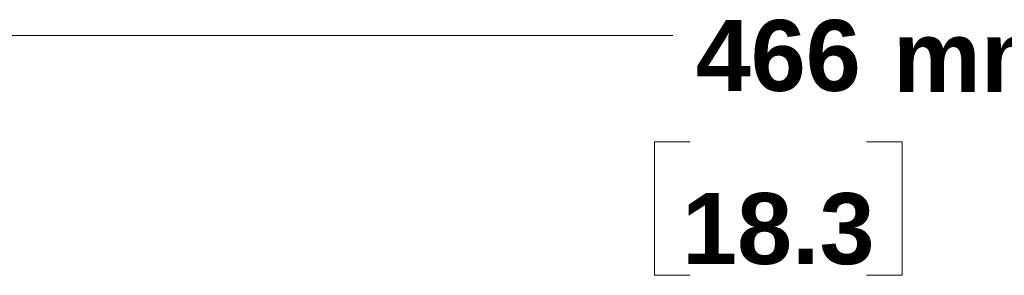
# Model space of a CAD drawing. Header units: millimetres. Extents: x 0 to 2122, y 0 to 1639.
# Tile 48 of 75: x 1655 to 1767, y 885 to 914. Entities that reach past the tile are written whole.
import ezdxf

# ---------------------------------------------------------------- set-up
doc = ezdxf.new("R2010")
doc.units = ezdxf.units.MM
doc.layers.add('1', color=7, linetype='Continuous', true_color=0xffffff)
doc.styles.add('Arial', font='arial.ttf')

msp = doc.modelspace()

# ---------------------------------------------------------------- linework, layer by layer
at = {"layer": '1', "color": 7, "lineweight": 13}
for p, q in [((1517.34, 911.95), (1729.26, 911.95)), ((1731.21, 899.94), (1727.21, 899.94)), ((1727.21, 899.94), (1727.21, 884.9)), ((1755.16, 899.94), (1751.16, 899.94)), ((1755.16, 884.9), (1755.16, 899.94)), ((1727.21, 884.9), (1731.21, 884.9)), ((1751.16, 884.9), (1755.16, 884.9))]:
    msp.add_line(p, q, dxfattribs=at)

# ---------------------------------------------------------------- texts
at = {"layer": '1', "color": 7, "linetype": 'Continuous', "lineweight": 13, "char_height": 8, "attachment_point": 8, "line_spacing_factor": 1.047437, "style": 'Arial'}
for s, insert in [('\\fArial|b1|i0;\\W1.0000;466', (1741.18, 905.57)), ('\\fArial|b1|i0;\\W1.0000;mm', (1764.07, 905.57)), ('\\fArial|b1|i0;\\W1.0000;18.3', (1741.18, 886.04))]:
    msp.add_mtext(s, dxfattribs=dict(at, insert=insert))

doc.saveas('drawing.dxf')
